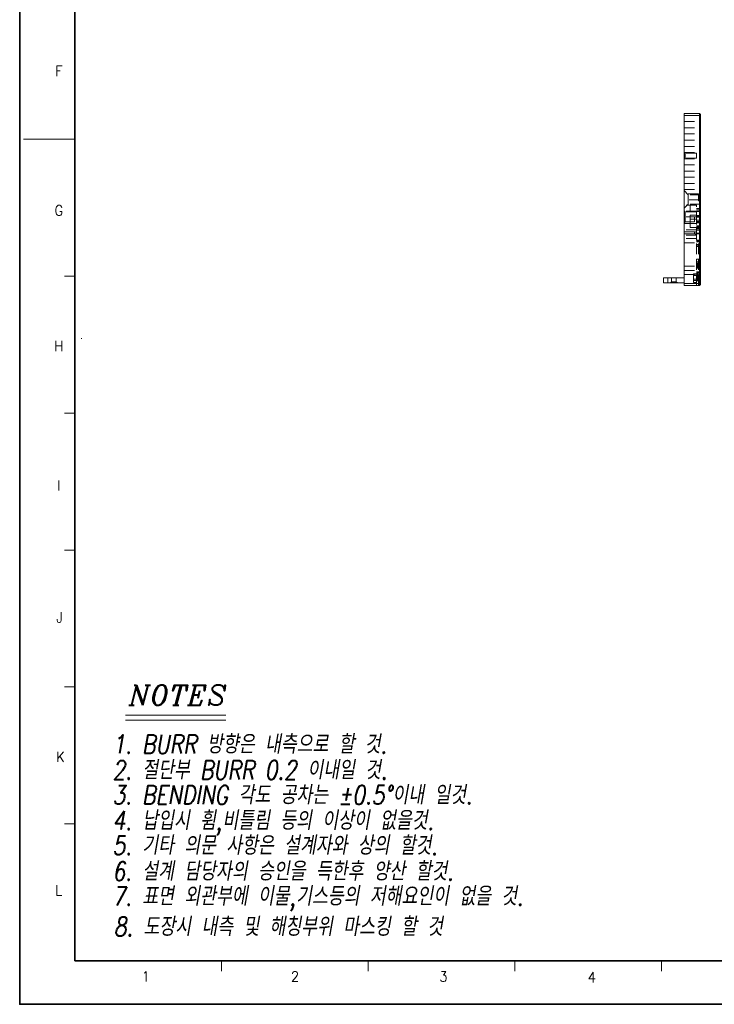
# Model space of a CAD drawing. Header units: millimetres. Extents: x 4065 to 8083, y -652 to 5416.
# Tile 193 of 256: x 4144 to 4481, y 4565 to 5043. Entities that reach past the tile are written whole.
import ezdxf
from ezdxf.enums import TextEntityAlignment as Align

# ---------------------------------------------------------------- set-up
doc = ezdxf.new("R2010")
doc.units = ezdxf.units.MM
doc.header["$LTSCALE"] = 0.8
doc.linetypes.add('HIDDEN', pattern=[9.525, 6.35, -3.175])
doc.layers.get('0').update_dxf_attribs({"linetype": 'CONTINUOUS', "lineweight": 0})
doc.layers.add('2', color=3, linetype='CONTINUOUS', lineweight=0)
doc.layers.add('3', color=5, linetype='HIDDEN', lineweight=0)
doc.styles.add('A', font='ITALIC', dxfattribs={"height": 3})
doc.styles.add('linetech', font='romans.shx', dxfattribs={"width": 0.8, "oblique": 10, "bigfont": 'whgtxt.shx'})
doc.styles.get("Standard").update_dxf_attribs({"font": 'romans.shx', "width": 0.8, "oblique": 5, "bigfont": 'whgtxt.shx'})

msp = doc.modelspace()

# ---------------------------------------------------------------- linework, layer by layer
at = {"color": 7, "linetype": 'Continuous', "lineweight": 35}
for q in [(4170.872, 5383.651), (5310.399, 4585.783)]:
    msp.add_line((4170.872, 4585.783), q, dxfattribs=at)
for p, q in [((4466.7, 4913.721), (4466.7, 4997.221)), ((4466.7, 4997.221), (4474.2, 4997.221)), ((4466.7, 4996.221), (4474.7, 4996.221)), ((4474.2, 4913.721), (4474.2, 4997.221)), ((4474.7, 4996.721), (4474.2, 4997.221)), ((4474.7, 4996.721), (4474.7, 4914.221)), ((4456.7, 4917.421), (4466.7, 4917.421)), ((4456.7, 4914.921), (4456.7, 4917.421)), ((4466.7, 4914.921), (4456.7, 4914.921)), ((4458.7, 4914.921), (4458.7, 4917.421)), ((4474.7, 4914.721), (4466.7, 4914.721)), ((4474.7, 4914.221), (4474.2, 4913.721)), ((4474.2, 4913.721), (4466.7, 4913.721))]:
    msp.add_line(p, q)
at = {"color": 7, "linetype": 'Continuous'}
for p, q in [((4145.969, 4984.717), (4170.872, 4984.717)), ((4165.891, 4918.228), (4170.872, 4918.228)), ((4165.891, 4851.739), (4170.872, 4851.739)), ((4165.891, 4785.25), (4170.872, 4785.25)), ((4165.891, 4718.761), (4170.872, 4718.761)), ((4165.891, 4652.272), (4170.872, 4652.272)), ((4242.092, 4580.802), (4242.092, 4585.783)), ((4313.313, 4580.802), (4313.313, 4585.783)), ((4384.533, 4580.802), (4384.533, 4585.783)), ((4455.753, 4580.802), (4455.753, 4585.783))]:
    msp.add_line(p, q, dxfattribs=at)
at = {"color": 7, "linetype": 'Continuous', "lineweight": 35}
msp.add_lwpolyline([(5332.145, 5404.717), (4144.145, 5404.717), (4144.145, 4564.717), (5332.145, 4564.717)], close=True, dxfattribs=at)
at = {"layer": '2'}
for p, q in [((4195.503, 4705.033), (4244.27, 4705.033)), ((4195.503, 4702.597), (4244.27, 4702.597))]:
    msp.add_line(p, q, dxfattribs=at)
at = {"layer": '3'}
for p, q in [((4466.7, 4960.222), (4466.7, 4993.221)), ((4466.7, 4993.221), (4474.2, 4993.221)), ((4474.2, 4993.221), (4474.7, 4993.721)), ((4474.2, 4990.221), (4474.7, 4990.721)), ((4466.7, 4990.221), (4474.2, 4990.221)), ((4466.7, 4987.221), (4474.2, 4987.221)), ((4474.2, 4990.221), (4474.7, 4989.721)), ((4474.2, 4987.221), (4474.7, 4987.721)), ((4474.2, 4987.221), (4474.7, 4986.721)), ((4466.7, 4984.221), (4474.2, 4984.221)), ((4466.7, 4981.221), (4474.2, 4981.221)), ((4474.2, 4984.221), (4474.7, 4984.721)), ((4474.2, 4984.221), (4474.7, 4983.721)), ((4474.2, 4981.221), (4474.7, 4981.721)), ((4474.2, 4981.221), (4474.7, 4980.721)), ((4467.2, 4977.921), (4466.7, 4978.421)), ((4466.7, 4978.221), (4474.2, 4978.221)), ((4467.2, 4977.921), (4467.2, 4975.521)), ((4472.7, 4977.921), (4467.2, 4977.921)), ((4472.7, 4977.921), (4472.7, 4975.521)), ((4474.2, 4978.221), (4474.7, 4978.721)), ((4474.2, 4978.221), (4474.7, 4977.721)), ((4467.2, 4975.521), (4466.7, 4975.021)), ((4466.7, 4975.221), (4474.2, 4975.221)), ((4466.7, 4972.221), (4474.2, 4972.221)), ((4472.7, 4975.521), (4467.2, 4975.521)), ((4474.2, 4975.221), (4474.7, 4975.721)), ((4474.2, 4975.221), (4474.7, 4974.721)), ((4474.2, 4972.221), (4474.7, 4972.721)), ((4474.2, 4972.221), (4474.7, 4971.721)), ((4466.7, 4969.221), (4474.2, 4969.221)), ((4474.2, 4969.221), (4474.7, 4969.721)), ((4474.2, 4969.221), (4474.7, 4968.721)), ((4474.2, 4966.221), (4474.7, 4966.721)), ((4466.7, 4966.221), (4474.2, 4966.221)), ((4466.7, 4963.221), (4474.2, 4963.221)), ((4474.2, 4966.221), (4474.7, 4965.721)), ((4474.2, 4963.221), (4474.7, 4963.721)), ((4474.2, 4963.221), (4474.7, 4962.721)), ((4466.7, 4960.221), (4474.2, 4960.221)), ((4468.7, 4957.721), (4466.7, 4959.721)), ((4473.7, 4958.221), (4466.7, 4958.221)), ((4468.7, 4957.721), (4468.7, 4953.221)), ((4474.7, 4957.721), (4468.7, 4957.721)), ((4473.7, 4954.721), (4473.7, 4958.221)), ((4474.2, 4960.221), (4474.7, 4959.721)), ((4474.7, 4957.721), (4474.7, 4953.221)), ((4474.2, 4955.221), (4466.7, 4955.221)), ((4468.7, 4953.221), (4466.7, 4951.221)), ((4472.7, 4952.721), (4466.7, 4952.721)), ((4474.7, 4953.221), (4468.7, 4953.221)), ((4469.7, 4941.822), (4469.7, 4952.721)), ((4472.7, 4913.721), (4472.7, 4952.721)), ((4474.2, 4956.221), (4473.7, 4956.221)), ((4474.2, 4955.721), (4473.7, 4955.721)), ((4474.2, 4954.721), (4473.7, 4954.721)), ((4474.7, 4956.721), (4474.183, 4956.204)), ((4474.7, 4956.368), (4474.183, 4955.851)), ((4474.183, 4955.092), (4474.7, 4954.575)), ((4474.183, 4954.738), (4474.7, 4954.221)), ((4467.2, 4949.421), (4466.7, 4949.921)), ((4472.7, 4949.721), (4466.7, 4949.721)), ((4467.2, 4947.021), (4466.7, 4947.521)), ((4472.7, 4949.421), (4467.2, 4949.421)), ((4467.2, 4949.421), (4467.2, 4944.621)), ((4472.7, 4947.821), (4469.7, 4947.821)), ((4469.7, 4943.822), (4469.7, 4947.821)), ((4474.7, 4950.981), (4472.7, 4950.981)), ((4472.7, 4950.721), (4474.2, 4950.721)), ((4472.7, 4935.722), (4472.7, 4950.721)), ((4474.7, 4949.981), (4472.7, 4949.981)), ((4472.7, 4949.571), (4474.7, 4949.571)), ((4472.7, 4947.721), (4474.2, 4947.721)), ((4472.7, 4947.571), (4474.2, 4947.571)), ((4474.2, 4950.721), (4474.7, 4951.221)), ((4474.2, 4947.721), (4474.7, 4948.221)), ((4474.2, 4947.571), (4474.7, 4948.071)), ((4474.2, 4947.721), (4474.7, 4947.221)), ((4474.2, 4947.071), (4474.7, 4947.571)), ((4474.7, 4942.071), (4474.7, 4949.571)), ((4467.2, 4947.021), (4466.7, 4946.521)), ((4467.2, 4944.621), (4466.7, 4944.121)), ((4466.7, 4943.721), (4472.7, 4943.721)), ((4472.7, 4947.021), (4467.2, 4947.021)), ((4471.7, 4944.621), (4467.2, 4944.621)), ((4472.7, 4945.821), (4469.7, 4945.821)), ((4472.7, 4943.821), (4469.7, 4943.821)), ((4471.7, 4944.621), (4471.7, 4947.021)), ((4472.7, 4947.071), (4474.2, 4947.071)), ((4472.7, 4946.921), (4474.7, 4946.921)), ((4474.7, 4945.321), (4472.7, 4945.321)), ((4472.7, 4944.721), (4474.2, 4944.721)), ((4472.7, 4944.571), (4474.2, 4944.571)), ((4472.7, 4944.071), (4474.2, 4944.071)), ((4472.7, 4942.678), (4474.7, 4942.678)), ((4474.7, 4942.46), (4472.7, 4942.46)), ((4474.2, 4944.721), (4474.7, 4945.221)), ((4474.2, 4944.721), (4474.7, 4944.221)), ((4474.2, 4944.571), (4474.7, 4944.071)), ((4474.2, 4944.071), (4474.7, 4943.571)), ((4472.7, 4940.721), (4466.7, 4940.721)), ((4471.7, 4939.721), (4466.7, 4939.721)), ((4471.7, 4938.721), (4466.7, 4938.721)), ((4472.7, 4938.141), (4466.7, 4938.141)), ((4472.7, 4941.821), (4469.7, 4941.821)), ((4471.7, 4938.721), (4471.7, 4939.721)), ((4471.7, 4938.721), (4474.2, 4938.721)), ((4474.7, 4942.433), (4472.7, 4942.433)), ((4472.7, 4942.185), (4474.7, 4942.185)), ((4472.7, 4942.178), (4474.7, 4942.178)), ((4472.7, 4942.071), (4474.7, 4942.071)), ((4474.7, 4941.978), (4472.7, 4941.978)), ((4472.7, 4941.721), (4474.2, 4941.721)), ((4474.7, 4941.485), (4472.7, 4941.485)), ((4474.7, 4941.1), (4472.7, 4941.1)), ((4474.7, 4940.46), (4472.7, 4940.46)), ((4474.7, 4939.127), (4472.7, 4939.127)), ((4474.2, 4941.721), (4474.7, 4942.221)), ((4474.2, 4941.721), (4474.7, 4941.221)), ((4474.2, 4938.721), (4474.7, 4939.221)), ((4474.2, 4938.721), (4474.7, 4938.221)), ((4472.7, 4936.421), (4466.7, 4936.421)), ((4466.7, 4934.421), (4472.7, 4934.421)), ((4472.7, 4935.721), (4474.2, 4935.721)), ((4474.7, 4935.421), (4472.7, 4935.421)), ((4474.7, 4935.221), (4472.7, 4935.221)), ((4474.7, 4934.921), (4472.7, 4934.921)), ((4474.7, 4933.621), (4472.7, 4933.621)), ((4474.7, 4933.221), (4472.7, 4933.221)), ((4473.7, 4913.721), (4473.7, 4935.221)), ((4474.2, 4935.721), (4474.7, 4935.221)), ((4474.7, 4932.621), (4472.7, 4932.621)), ((4474.7, 4926.515), (4472.7, 4926.515)), ((4474.7, 4925.182), (4472.7, 4925.182)), ((4474.7, 4924.543), (4472.7, 4924.543)), ((4472.7, 4924.158), (4474.7, 4924.158)), ((4472.7, 4923.664), (4474.7, 4923.664)), ((4474.7, 4923.464), (4472.7, 4923.464)), ((4474.7, 4923.458), (4472.7, 4923.458)), ((4466.7, 4923.021), (4472.7, 4923.021)), ((4466.7, 4921.021), (4472.7, 4921.021)), ((4466.7, 4919.021), (4472.7, 4919.021)), ((4473.7, 4919.371), (4471.2, 4919.371)), ((4471.2, 4915.171), (4471.2, 4919.371)), ((4472.7, 4918.721), (4471.2, 4918.721)), ((4471.2, 4916.072), (4471.2, 4918.721)), ((4474.7, 4923.209), (4472.7, 4923.209)), ((4474.7, 4923.182), (4472.7, 4923.182)), ((4474.7, 4922.964), (4472.7, 4922.964)), ((4474.7, 4922.521), (4472.7, 4922.521)), ((4474.7, 4922.021), (4472.7, 4922.021)), ((4473.7, 4920.371), (4472.7, 4920.371)), ((4474.7, 4920.321), (4472.7, 4920.321)), ((4474.7, 4919.821), (4472.7, 4919.821)), ((4474.7, 4918.821), (4472.7, 4918.821)), ((4472.7, 4918.721), (4474.7, 4918.721)), ((4472.7, 4918.721), (4472.7, 4916.722)), ((4473.2, 4918.471), (4473.7, 4918.971)), ((4460.5, 4915.421), (4460, 4914.921)), ((4460.5, 4917.421), (4460.5, 4915.421)), ((4462.9, 4915.421), (4460.5, 4915.421)), ((4460.501, 4917.421), (4462.9, 4917.421)), ((4462.9, 4917.421), (4462.9, 4915.421)), ((4462.9, 4915.421), (4463.4, 4914.921)), ((4473.2, 4918.471), (4471.2, 4918.471)), ((4472.7, 4916.721), (4471.2, 4916.721)), ((4473.2, 4916.071), (4471.2, 4916.071)), ((4472.7, 4915.171), (4471.2, 4915.171)), ((4473.2, 4918.471), (4473.2, 4916.071)), ((4473.2, 4916.071), (4473.7, 4915.571)), ((4173.916, 4887.922), (4174.241, 4887.922))]:
    msp.add_line(p, q, dxfattribs=at)
for radius, start in [(2, 60), (1, 0)]:
    msp.add_arc((4471.7, 4937.721), radius, start, 90, dxfattribs=at)
for centre, major_axis, start_param, end_param in [((4473.7, 4955.721), (0, 0.5), -1.5707963, -1.3089969), ((4473.7, 4955.221), (0.5, 0), -0.2617994, 0), ((4473.7, 4955.221), (0, 0.5), -1.8325957, -1.5707963)]:
    msp.add_ellipse(centre, major_axis=major_axis, ratio=1, start_param=start_param, end_param=end_param, dxfattribs=at)
for points in [[(4474.183, 4955.851), (4474.164, 4955.924), (4474.143, 4956.026), (4474.152, 4956.147), (4474.17, 4956.191), (4474.183, 4956.204)], [(4474.183, 4955.092), (4474.164, 4955.019), (4474.143, 4954.916), (4474.152, 4954.796), (4474.17, 4954.751), (4474.183, 4954.738)]]:
    msp.add_open_spline(points, degree=3, knots=[0, 0, 0, 0, 0.6247958, 0.8466093, 1, 1, 1, 1], dxfattribs=at)

# ---------------------------------------------------------------- texts
at = {"color": 7, "linetype": 'Continuous', "width": 0.933333}
for s, p in [('F', (4163.147, 5017.834)), ('G', (4163.147, 4950.144)), ('H', (4163.147, 4884.274)), ('I', (4163.147, 4816.584)), ('J', (4163.511, 4752.534)), ('K', (4163.874, 4684.844)), ('L', (4163.147, 4620.066)), ('1', (4205.362, 4578.215)), ('2', (4277.782, 4578.215)), ('3', (4349.839, 4578.215)), ('4', (4421.896, 4577.851))]:
    msp.add_text(s, height=4.98, dxfattribs=at).set_placement(p, align=Align.MIDDLE_CENTER)
at = {"layer": '2', "style": 'A'}
msp.add_text('NOTES', height=9.7427, dxfattribs=at).set_placement((4197.148, 4709.912))
at = {"layer": '2', "color": 3, "lineweight": 0, "style": 'linetech', "oblique": 10, "width": 0.8}
for s, p in [('1. BURR 방향은 내측으로 할 것.', (4189.178, 4686.443)), ('2. 절단부 BURR 0.2 이내일 것.', (4189.178, 4673.916)), ('3. BENDING 각도 공차는 %%p0.5%%D이내 일것.', (4189.178, 4661.806)), ('4. 납입시 휨,비틀림 등의 이상이 없을것.', (4189.178, 4649.405)), ('5. 기타 의문 사항은 설계자와 상의 할것.', (4189.178, 4637.296)), ('6. 설계 담당자의 승인을 득한후 양산 할것.', (4189.178, 4624.769)), ('7. 표면 외관부에 이물,기스등의 저해요인이 없을 것.', (4189.178, 4612.659)), ('8. 도장시 내측 및 해칭부위 마스킹 할 것', (4189.785, 4597.866))]:
    msp.add_text(s, height=9.09316, dxfattribs=at).set_placement(p)

doc.saveas('drawing.dxf')
